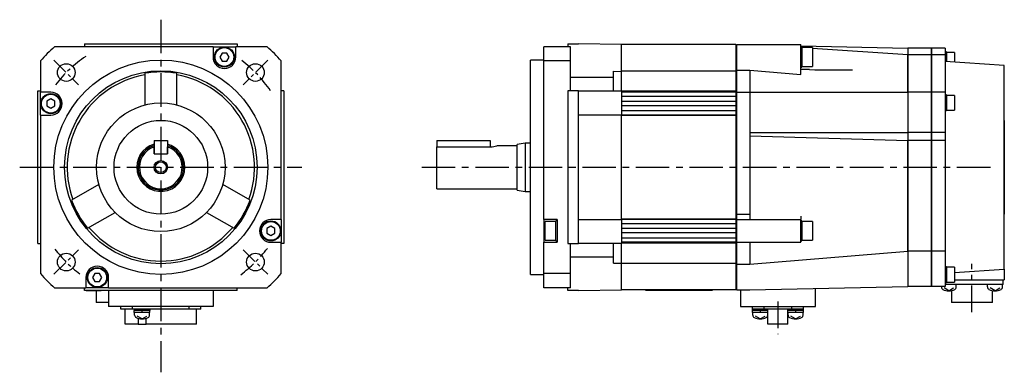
# Model space of a CAD drawing. Extents: x -318 to 500, y -266 to 249.
# Tile 2 of 2: x 132 to 500, y -76 to 55. Entities that reach past the tile are written whole.
import ezdxf

# ---------------------------------------------------------------- set-up
doc = ezdxf.new("R2010")
doc.units = 0
doc.linetypes.add('CENTER', pattern=[2, 1.25, -0.25, 0.25, -0.25])
for name, color, linetype in [('CENTER', 6, 'CENTER'), ('OUTLINE', 7, 'CONTINUOUS'), ('THIN_LINE', 6, 'CONTINUOUS')]:
    doc.layers.add(name, color=color, linetype=linetype)

msp = doc.modelspace()

# ---------------------------------------------------------------- linework, layer by layer
at = {"layer": 'CENTER', "ltscale": 10}
for p, q in [((184.67, 55.06), (184.67, -76.5)), ((131.92, 0), (237.42, 0)), ((282.22, 0), (496.82, 0))]:
    msp.add_line(p, q, dxfattribs=at)
at = {"layer": 'CENTER', "ltscale": 5}
for p, q in [((144.73, 39.95), (153.91, 30.77)), ((224.62, 39.95), (215.44, 30.77)), ((144.73, -39.95), (153.91, -30.77)), ((215.44, -30.77), (224.62, -39.95))]:
    msp.add_line(p, q, dxfattribs=at)
at = {"layer": 'CENTER', "ltscale": 8}
for p, q in [((487.81, -54.08), (487.81, -36.06)), ((415.31, -50.1), (415.31, -62.23))]:
    msp.add_line(p, q, dxfattribs=at)
at = {"layer": 'CENTER', "ltscale": 5}
for start, end in [(124.1358, 141.9992), (34.8623, 52.7443), (217.6594, 232.7243), (306.7139, 322.7664)]:
    msp.add_arc((184.67, 0), 50, start, end, dxfattribs=at)
at = {"layer": 'OUTLINE'}
for p, q in [((204.17, 45), (144.99, 45)), ((156.17, 46), (156.17, 45)), ((156.17, 46), (213.17, 46)), ((204.17, 45), (212.67, 45)), ((204.17, 45), (204.17, 41.14)), ((212.67, 41.14), (212.67, 45)), ((224.36, 45), (212.67, 45)), ((213.17, 46), (213.17, 45)), ((327.81, 39.69), (327.81, 45)), ((337.81, 45), (327.81, 45)), ((336.81, 46), (340.81, 46)), ((336.81, 46), (336.81, 45)), ((337.81, 39.69), (337.81, 45)), ((356.81, 45.75), (340.81, 46)), ((399.61, 45.75), (356.81, 45.75)), ((356.81, 35.79), (356.81, 45.75)), ((399.61, 45.75), (399.61, 35.91)), ((399.81, 44.75), (399.61, 44.75)), ((399.81, 45.75), (399.81, 36.18)), ((399.81, 45.75), (423.81, 45.75)), ((423.81, 34.64), (423.81, 45.75)), ((423.81, 45.35), (463.81, 44.5)), ((424.26, 44.89), (423.81, 44.89)), ((424.26, 44.89), (424.26, 37.39)), ((428.26, 44.64), (424.26, 44.64)), ((428.26, 44.64), (428.26, 37.64)), ((463.81, 42), (428.26, 44.26)), ((463.81, 44.5), (463.81, 42)), ((463.91, 44.5), (463.91, 42)), ((472.71, 44.5), (463.91, 44.5)), ((472.71, 42), (472.71, 44.5)), ((472.81, 42), (472.81, 44.5)), ((477.81, 44.5), (472.81, 44.5)), ((477.81, 44.5), (477.81, 42)), ((207.56, 42.64), (206.69, 41.14)), ((206.69, 41.14), (207.56, 39.64)), ((209.29, 42.64), (207.56, 42.64)), ((210.15, 41.14), (209.29, 42.64)), ((209.29, 39.64), (210.15, 41.14)), ((463.81, 28), (463.81, 42)), ((463.91, 40.5), (463.81, 40.5)), ((463.91, 42), (463.91, 28)), ((472.71, 42), (463.91, 42)), ((472.71, 28), (472.71, 42)), ((472.81, 40.5), (472.71, 40.5)), ((472.81, 28), (472.81, 42)), ((477.81, 42), (472.81, 42)), ((478.26, 43.02), (477.81, 43.02)), ((477.81, 42), (477.81, 28)), ((478.26, 43.02), (478.26, 39.47)), ((481.26, 42.82), (478.26, 42.82)), ((481.26, 42.82), (481.26, 39.26)), ((139.67, 39.69), (139.67, 28)), ((207.56, 39.64), (209.29, 39.64)), ((229.67, -19.5), (229.67, 39.69)), ((322.81, 0), (322.81, 40)), ((327.81, 40), (322.81, 40)), ((337.81, 39.69), (327.81, 39.69)), ((327.81, -19.5), (327.81, 39.69)), ((337.81, 28.5), (337.81, 39.69)), ((423.81, 37.39), (424.26, 37.39)), ((424.26, 37.64), (428.26, 37.64)), ((499.81, 38), (477.81, 39.5)), ((499.81, -38), (499.81, 38)), ((178.67, 35.06), (178.67, 23.24)), ((190.67, 23.24), (190.67, 35.06)), ((353.81, 33.52), (337.81, 33.52)), ((353.81, 28.5), (353.81, 35.84)), ((353.81, 35.84), (356.81, 35.79)), ((399.61, 35.91), (356.81, 35.91)), ((356.81, 28.5), (356.81, 35.79)), ((399.61, 35.91), (399.61, 28.34)), ((399.81, 36.18), (399.81, 28)), ((399.81, 36.18), (404.81, 36.18)), ((404.81, 36.18), (404.81, 28)), ((404.81, 36.18), (423.81, 34.64)), ((427.11, 36.45), (423.82, 36.5)), ((138.67, -28.5), (138.67, 28.5)), ((138.67, 28.5), (139.67, 28.5)), ((139.67, 19.5), (139.67, 28)), ((143.54, 28), (139.67, 28)), ((230.67, 28.5), (229.67, 28.5)), ((230.67, 28.5), (230.67, -28.5)), ((340.81, 28.5), (336.81, 28.5)), ((336.81, 28.5), (336.81, -28.5)), ((340.81, 28.5), (356.81, 28.5)), ((340.81, 19.5), (340.81, 28.5)), ((356.81, 28.5), (356.81, 28)), ((399.61, 28.34), (356.81, 28.34)), ((399.61, 28), (356.81, 28)), ((356.81, 28), (356.81, 26.4)), ((399.61, 26.4), (356.81, 26.4)), ((356.81, 26.4), (356.81, 24.5)), ((399.61, 28.34), (399.61, 28)), ((399.61, 28), (399.61, 26.4)), ((399.61, 26.4), (399.61, 24.5)), ((399.81, 28), (404.81, 28)), ((399.81, 28), (399.81, -17.5)), ((404.81, 28), (463.81, 28)), ((404.81, 28), (404.81, 13)), ((463.81, 28), (463.81, 13)), ((472.71, 28), (463.91, 28)), ((463.91, 28), (463.91, 13)), ((472.71, 13), (472.71, 28)), ((477.81, 28), (472.81, 28)), ((472.81, 13), (472.81, 28)), ((477.81, 28), (477.81, 13)), ((478.26, 27.03), (477.81, 27.03)), ((478.26, 27.03), (478.26, 21.13)), ((481.26, 26.83), (478.26, 26.83)), ((481.26, 26.83), (481.26, 21.33)), ((143.54, 25.48), (142.04, 24.62)), ((142.04, 24.62), (142.04, 22.88)), ((142.04, 22.88), (143.54, 22.02)), ((145.04, 24.62), (143.54, 25.48)), ((143.54, 22.02), (145.04, 22.88)), ((145.04, 22.88), (145.04, 24.62)), ((399.61, 24.5), (356.81, 24.5)), ((356.81, 24.5), (356.81, 22.9)), ((399.61, 22.9), (356.81, 22.9)), ((356.81, 22.9), (356.81, 21.1)), ((399.61, 24.5), (399.61, 22.9)), ((399.61, 22.9), (399.61, 21.1)), ((139.67, 19.5), (143.54, 19.5)), ((139.67, 19.5), (139.67, -39.69)), ((340.81, -19.5), (340.81, 19.5)), ((356.81, 19.5), (340.81, 19.5)), ((399.61, 21.1), (356.81, 21.1)), ((356.81, 21.1), (356.81, 19.5)), ((399.61, 19.5), (356.81, 19.5)), ((356.81, 19.5), (356.81, 19.35)), ((399.61, 19.35), (356.81, 19.35)), ((356.81, -19.35), (356.81, 19.35)), ((399.61, 21.1), (399.61, 19.5)), ((399.61, 19.5), (399.61, 19.35)), ((399.61, 19.35), (399.61, -19.35)), ((477.81, 21.13), (478.26, 21.13)), ((478.26, 21.33), (481.26, 21.33)), ((499.91, 17.5), (499.81, 17.5)), ((499.91, 17.5), (499.91, -17.5)), ((404.81, 13), (404.81, 0)), ((404.81, 13), (463.81, 13)), ((404.81, 11.76), (463.81, 10)), ((463.81, 13), (463.81, 10)), ((463.91, 13), (463.91, 10)), ((472.71, 13), (463.91, 13)), ((472.71, 10), (472.71, 13)), ((472.81, 10), (472.81, 13)), ((477.81, 13), (472.81, 13)), ((477.81, 13), (477.81, 10)), ((182.17, 10), (182.17, 5)), ((182.17, 10), (187.17, 10)), ((182.17, 5), (182.17, 7.6)), ((187.17, 10), (187.17, 5)), ((187.17, 5), (187.17, 7.6)), ((287.81, 10), (307.81, 10)), ((287.81, 10), (287.81, 7.6)), ((287.81, 7.6), (307.81, 7.6)), ((287.81, -8), (287.81, 7.6)), ((307.81, 10), (307.81, 7.6)), ((317.81, 8), (310.29, 8)), ((320.81, 9), (317.81, 8.5)), ((317.81, 0), (317.81, 8.5)), ((320.81, 9), (320.81, 0)), ((322.81, 9), (320.81, 9)), ((463.81, -31.3), (463.81, 10)), ((463.91, 10), (463.91, -31.3)), ((472.71, 10), (463.91, 10)), ((472.71, -31.3), (472.71, 10)), ((472.81, -31.3), (472.81, 10)), ((477.81, 10), (472.81, 10)), ((477.81, 10), (477.81, -31.3)), ((182.17, 5), (187.17, 5)), ((182.17, 5), (187.17, 5)), ((317.81, -8.5), (317.81, 0)), ((320.81, 0), (320.81, -9)), ((322.81, -40), (322.81, 0)), ((404.81, 0), (404.81, -17.5)), ((161.55, -6.42), (151.31, -12.33)), ((218.04, -12.33), (207.8, -6.42)), ((287.81, -8), (317.81, -8)), ((317.81, -8.5), (320.81, -9)), ((320.81, -9), (322.81, -9)), ((157.31, -22.73), (167.55, -16.82)), ((201.8, -16.82), (212.04, -22.73)), ((399.81, -17.5), (399.81, -19.5)), ((399.81, -17.5), (404.81, -17.5)), ((404.81, -17.5), (404.81, -19.5)), ((423.81, -18.23), (423.81, -19.5)), ((499.91, -17.5), (499.81, -17.5)), ((225.81, -22.02), (224.31, -22.88)), ((229.67, -19.5), (225.81, -19.5)), ((227.31, -22.88), (225.81, -22.02)), ((229.67, -19.5), (229.67, -28)), ((327.81, -19.5), (327.81, -28)), ((332.81, -19.5), (327.81, -19.5)), ((328.36, -27.25), (328.36, -20.25)), ((332.36, -20.25), (328.36, -20.25)), ((332.36, -27.5), (332.36, -20)), ((332.81, -20), (332.36, -20)), ((332.81, -19.5), (332.81, -28)), ((340.81, -19.5), (356.81, -19.5)), ((340.81, -28.5), (340.81, -19.5)), ((399.61, -19.35), (356.81, -19.35)), ((356.81, -19.35), (356.81, -19.5)), ((399.61, -19.5), (356.81, -19.5)), ((356.81, -19.5), (356.81, -21.1)), ((399.61, -21.1), (356.81, -21.1)), ((356.81, -21.1), (356.81, -22.9)), ((399.61, -19.35), (399.61, -19.5)), ((399.61, -19.5), (399.61, -21.1)), ((399.61, -21.1), (399.61, -22.9)), ((399.81, -19.5), (399.81, -28)), ((399.81, -19.5), (423.81, -19.5)), ((423.81, -28), (423.81, -19.5)), ((424.26, -20), (423.81, -20)), ((424.26, -20), (424.26, -27.5)), ((428.26, -20.25), (424.26, -20.25)), ((428.26, -20.25), (428.26, -27.25)), ((224.31, -22.88), (224.31, -24.62)), ((224.31, -24.62), (225.81, -25.48)), ((225.81, -25.48), (227.31, -24.62)), ((227.31, -24.62), (227.31, -22.88)), ((399.61, -22.9), (356.81, -22.9)), ((356.81, -22.9), (356.81, -24.5)), ((399.61, -24.5), (356.81, -24.5)), ((356.81, -24.5), (356.81, -26.4)), ((399.61, -22.9), (399.61, -24.5)), ((399.61, -24.5), (399.61, -26.4)), ((138.67, -28.5), (139.67, -28.5)), ((225.81, -28), (229.67, -28)), ((229.67, -39.69), (229.67, -28)), ((230.67, -28.5), (229.67, -28.5)), ((327.81, -28), (332.81, -28)), ((327.81, -39.69), (327.81, -28)), ((328.36, -27.25), (332.36, -27.25)), ((332.36, -27.5), (332.81, -27.5)), ((336.81, -28.5), (340.81, -28.5)), ((337.81, -39.69), (337.81, -28.5)), ((356.81, -28.5), (340.81, -28.5)), ((353.81, -35.84), (353.81, -28.5)), ((399.61, -26.4), (356.81, -26.4)), ((356.81, -26.4), (356.81, -28)), ((399.61, -28), (356.81, -28)), ((356.81, -28), (356.81, -28.5)), ((399.61, -28.34), (356.81, -28.34)), ((356.81, -35.79), (356.81, -28.5)), ((399.61, -26.4), (399.61, -28)), ((399.61, -28), (399.61, -28.34)), ((399.61, -28.34), (399.61, -35.91)), ((399.81, -28), (399.81, -36.18)), ((399.81, -28), (423.81, -28)), ((404.81, -28), (404.81, -36.18)), ((423.81, -27.5), (424.26, -27.5)), ((424.26, -27.25), (428.26, -27.25)), ((404.81, -36.18), (463.91, -31.3)), ((463.81, -31.3), (463.81, -44.5)), ((463.91, -31.3), (463.91, -44.5)), ((472.71, -31.3), (463.91, -31.3)), ((472.71, -44.5), (472.71, -31.3)), ((472.81, -44.5), (472.81, -31.3)), ((477.81, -31.3), (472.81, -31.3)), ((477.81, -31.3), (477.81, -44.5)), ((353.81, -33.52), (337.81, -33.52)), ((353.81, -35.84), (356.81, -35.79)), ((356.81, -45.75), (356.81, -35.79)), ((399.61, -35.91), (356.81, -35.91)), ((399.61, -35.91), (399.61, -45.75)), ((399.81, -36.18), (399.81, -45.75)), ((399.81, -36.18), (404.81, -36.18)), ((160.06, -39.64), (159.19, -41.14)), ((161.79, -39.64), (160.06, -39.64)), ((162.65, -41.14), (161.79, -39.64)), ((322.81, -40), (327.81, -40)), ((327.81, -45), (327.81, -39.69)), ((337.81, -39.69), (327.81, -39.69)), ((337.81, -45), (337.81, -39.69)), ((478.26, -37.12), (477.81, -37.12)), ((478.26, -37.12), (478.26, -40.07)), ((481.26, -37.32), (478.26, -37.32)), ((478.26, -40.07), (478.26, -43.02)), ((481.26, -37.32), (481.26, -40.07)), ((481.26, -39.26), (499.81, -38)), ((481.26, -40.07), (481.26, -42.82)), ((499.81, -38), (499.81, -42)), ((156.67, -41.14), (156.67, -45)), ((159.19, -41.14), (160.06, -42.64)), ((160.06, -42.64), (161.79, -42.64)), ((161.79, -42.64), (162.65, -41.14)), ((165.17, -45), (165.17, -41.14)), ((463.81, -40.5), (463.91, -40.5)), ((472.71, -40.5), (472.81, -40.5)), ((477.81, -43.02), (478.26, -43.02)), ((479.31, -43.7), (477.81, -43.7)), ((478.26, -42.82), (481.26, -42.82)), ((496.31, -43.7), (479.31, -43.7)), ((481.26, -42), (499.81, -42)), ((481.98, -44.67), (481.98, -43.7)), ((493.64, -44.67), (493.64, -43.7)), ((499.51, -43.7), (496.31, -43.7)), ((499.24, -44.67), (499.24, -43.7)), ((499.51, -43.7), (499.51, -42)), ((144.99, -45), (156.67, -45)), ((156.17, -46), (156.17, -45)), ((213.17, -46), (156.17, -46)), ((165.17, -45), (156.67, -45)), ((156.74, -46), (156.74, -46.1)), ((162.34, -46.1), (156.74, -46.1)), ((160.52, -46.1), (160.52, -50.4)), ((162.34, -46.1), (162.34, -46)), ((165.17, -45), (224.36, -45)), ((165.17, -46), (165.17, -52)), ((204.17, -46), (204.17, -52)), ((213.17, -46), (213.17, -45)), ((337.81, -45), (327.81, -45)), ((336.81, -46), (336.81, -45)), ((340.81, -46), (336.81, -46)), ((340.81, -46), (356.81, -45.75)), ((399.61, -45.75), (356.81, -45.75)), ((365.81, -45.85), (365.81, -45.75)), ((365.81, -45.85), (390.81, -45.85)), ((390.81, -45.85), (390.81, -45.75)), ((399.61, -44.75), (399.81, -44.75)), ((399.81, -45.75), (404.81, -45.75)), ((401.31, -45.75), (401.31, -52)), ((404.81, -45.75), (463.81, -44.5)), ((429.31, -52), (429.31, -45.23)), ((472.71, -44.5), (463.91, -44.5)), ((477.81, -44.5), (472.81, -44.5)), ((476.38, -44.67), (476.38, -44.5)), ((479.18, -46.1), (477.38, -45.02)), ((479.18, -46.1), (480.98, -45.02)), ((480.16, -46), (480.16, -50.4)), ((496.44, -46.1), (494.64, -45.02)), ((495.46, -50.4), (495.46, -46)), ((496.44, -46.1), (498.24, -45.02)), ((165.17, -50.4), (160.52, -50.4)), ((495.46, -50.4), (480.16, -50.4)), ((204.17, -52), (165.17, -52)), ((169.77, -53), (169.77, -52)), ((174.07, -53), (169.77, -53)), ((171.32, -58.5), (171.32, -53)), ((174.07, -53), (174.07, -52)), ((176.9, -53), (174.07, -53)), ((174.67, -53), (174.67, -53.5)), ((180.67, -53.5), (174.67, -53.5)), ((180.62, -54.2), (174.72, -54.2)), ((174.87, -55.17), (174.87, -54.2)), ((178.44, -53), (176.9, -53)), ((177.47, -53.5), (177.87, -54.2)), ((195.27, -53), (178.44, -53)), ((180.47, -55.17), (180.47, -54.2)), ((180.67, -53.5), (180.67, -53)), ((195.27, -53), (195.27, -52)), ((199.57, -53), (195.27, -53)), ((198.02, -58.5), (198.02, -53)), ((199.57, -53), (199.57, -52)), ((401.31, -52), (429.31, -52)), ((405.81, -53), (405.71, -53)), ((405.71, -53), (405.71, -53.5)), ((411.59, -53.5), (405.71, -53.5)), ((411.59, -54.2), (405.76, -54.2)), ((405.81, -53), (405.81, -52)), ((410.11, -53), (405.81, -53)), ((405.91, -55.17), (405.91, -54.2)), ((408.51, -53.5), (408.92, -54.2)), ((410.11, -53), (410.11, -52)), ((420.51, -53), (410.11, -53)), ((411.51, -55.17), (411.51, -54.2)), ((411.59, -58.5), (411.59, -53)), ((419.04, -58.5), (419.04, -53)), ((424.91, -53.5), (419.04, -53.5)), ((424.86, -54.2), (419.04, -54.2)), ((419.11, -55.17), (419.11, -54.2)), ((420.51, -53), (420.51, -52)), ((424.81, -53), (420.51, -53)), ((421.71, -53.5), (422.12, -54.2)), ((424.71, -55.17), (424.71, -54.2)), ((424.81, -53), (424.81, -52)), ((424.91, -53), (424.81, -53)), ((424.91, -53.5), (424.91, -53)), ((176.16, -58.5), (171.32, -58.5)), ((177.67, -56.6), (175.87, -55.52)), ((176.16, -56.36), (176.16, -58.5)), ((176.16, -58.5), (179.19, -58.5)), ((177.67, -56.6), (179.47, -55.52)), ((179.19, -58.5), (179.19, -56.36)), ((198.02, -58.5), (179.19, -58.5)), ((408.71, -56.6), (406.91, -55.52)), ((408.71, -56.6), (410.51, -55.52)), ((419.04, -58.5), (411.59, -58.5)), ((421.91, -56.6), (420.11, -55.52)), ((421.91, -56.6), (423.71, -55.52))]:
    msp.add_line(p, q, dxfattribs=at)
at = {"layer": 'OUTLINE', "ltscale": 5}
for p, q in [((174.72, -54.2), (174.72, -53.5)), ((180.62, -54.2), (180.62, -53.5)), ((405.76, -54.2), (405.76, -53.5)), ((424.86, -54.2), (424.86, -53.5))]:
    msp.add_line(p, q, dxfattribs=at)
at = {"layer": 'OUTLINE'}
for centre, radius in [((208.42, 41.14), 3.75), ((208.42, 41.14), 3.5), ((184.67, 0), 40), ((149.32, 35.36), 3.3), ((220.03, 35.36), 3.3), ((184.67, 0), 36), ((143.54, 23.75), 3.75), ((143.54, 23.75), 3.5), ((184.67, 0), 24), ((184.67, 0), 17.5), ((184.67, 0), 2), ((225.81, -23.75), 3.75), ((225.81, -23.75), 3.5), ((149.32, -35.36), 3.3), ((220.03, -35.36), 3.3), ((160.92, -41.14), 3.75), ((160.92, -41.14), 3.5)]:
    msp.add_circle(centre, radius, dxfattribs=at)
for centre, radius, start, end in [((184.67, 0), 60, 131.4096, 138.5904), ((184.67, 0), 60, 41.4096, 48.5904), ((208.42, 41.14), 4.25, 180, 0), ((184.67, 0), 35, 99.8709, 200.1291), ((184.67, 0), 35.57, 80.2892, 99.7108), ((184.67, 0), 35, 339.8709, 80.1291), ((435.66, 351.83), 315.52, 268.4442, 271.3543), ((143.54, 23.75), 4.25, 270, 90), ((184.67, 0), 9, 106.1276, 0), ((184.67, 0), 8.5, 107.1046, 0), ((184.67, 0), 8, 108.21, 71.79), ((184.67, 0), 9, 0, 73.8724), ((184.67, 0), 8.5, 0, 72.8954), ((307.69, 16.31), 8.71, 270.8299, 287.3544), ((184.67, 0), 35.57, 200.2892, 219.7108), ((184.67, 0), 35.57, 320.2892, 339.7108), ((225.81, -23.75), 4.25, 90, 270), ((184.67, 0), 35, 219.8709, 320.1291), ((184.67, 0), 60, 221.4096, 228.5904), ((160.92, -41.14), 4.25, 0, 180), ((184.67, 0), 60, 311.4096, 318.5904), ((477.38, -44.67), 1, 180, 243.2563), ((479.18, -41.1), 5, 243.2563, 296.7437), ((480.98, -44.67), 1, 296.7437, 0), ((494.64, -44.67), 1, 180, 243.2563), ((496.44, -41.1), 5, 243.2563, 296.7437), ((498.24, -44.67), 1, 296.7437, 0), ((175.87, -55.17), 1, 180, 243.2563), ((179.47, -55.17), 1, 296.7437, 0), ((406.91, -55.17), 1, 180, 243.2563), ((410.51, -55.17), 1, 296.7437, 0), ((420.11, -55.17), 1, 180, 243.2563), ((423.71, -55.17), 1, 296.7437, 0), ((177.67, -51.6), 5, 243.2563, 296.7437), ((408.71, -51.6), 5, 243.2563, 296.7437), ((421.91, -51.6), 5, 243.2563, 296.7437)]:
    msp.add_arc(centre, radius, start, end, dxfattribs=at)
at = {"layer": 'THIN_LINE'}
msp.add_circle((184.67, 0), 2.5, dxfattribs=at)

doc.saveas('drawing.dxf')
